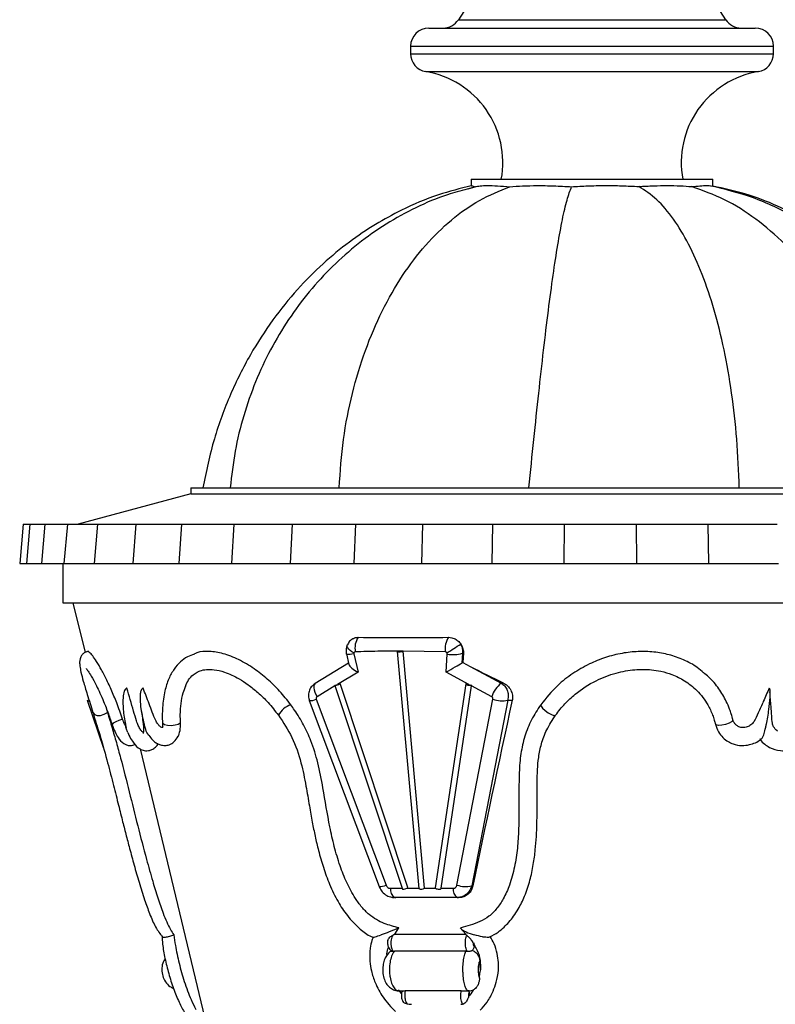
# Model space of a CAD drawing. Header units: millimetres. Extents: x 64 to 156, y 54 to 194.
# Tile 5 of 12: x 122 to 135, y 69 to 85. Entities that reach past the tile are written whole.
import ezdxf

# ---------------------------------------------------------------- set-up
doc = ezdxf.new("R2010")
doc.units = ezdxf.units.MM
doc.styles.add('SLDTEXTSTYLE0', font='TXT', dxfattribs={"width": 0.75})
doc.dimstyles.new('SLDDIMSTYLE0', dxfattribs={"dimtxt": 3.5, "dimasz": 3.556, "dimexe": 0, "dimexo": 0.0625, "dimgap": 0.875, "dimtad": 1, "dimdec": 0, "dimlfac": 10, "dimrnd": 1e-09, "dimzin": 12, "dimdsep": 46, "dimtxsty": 'SLDTEXTSTYLE0', "dimblk1": 'CLOSED', "dimblk2": 'CLOSED', "dimsah": 1, "dimcen": 0.09, "dimadec": 0, "dimazin": 3, "dimtfac": 1, "dimtdec": 0, "dimtofl": 0, "dimtmove": 0, "dimatfit": 3, "dimldrblk": 'CLOSED', "dimfxl": 0, "dimfrac": 2, "dimtolj": 1, "dimtzin": 12, "dimarcsym": 0})

# ---------------------------------------------------------------- blocks, each defined once
blk = doc.blocks.new('_Closed')
at = {"color": 0, "linetype": 'ByBlock', "lineweight": -2}
for p, q in [((-1, 0.166667), (0, 0)), ((-1, 0.166667), (-1, -0.166667)), ((0, 0), (-1, -0.166667)), ((0, 0), (-1, 0))]:
    blk.add_line(p, q, dxfattribs=at)
blk = doc.blocks.new('_D')
at = {"color": 7, "linetype": 'Continuous', "lineweight": 0}
for p, q in [((138.252, 146.756), (151.349, 146.756)), ((150.349, 146.756), (150.349, 53.617)), ((132.81, 53.617), (151.349, 53.617))]:
    blk.add_line(p, q, dxfattribs=at)
at = {"color": 7, "linetype": 'Continuous', "lineweight": 18, "xscale": 3.556, "yscale": 3.556}
for p, rotation in [((150.349, 146.756, 48.672), 90.0000000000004), ((150.349, 53.617, 48.672), 270.0000000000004)]:
    blk.add_blockref('_Closed', p, dxfattribs=dict(at, rotation=rotation))
at = {"color": 7, "linetype": 'Continuous', "lineweight": 18, "insert": (145.838, 97.873), "char_height": 3.5, "attachment_point": 1, "rotation": 90, "style": 'SLDTEXTSTYLE0'}
blk.add_mtext('931', dxfattribs=at)

msp = doc.modelspace()

# ---------------------------------------------------------------- linework, layer by layer
at = {"color": 7, "linetype": 'Continuous', "lineweight": 25}
for p, q in [((129.776, 85.73), (129.599, 85.455)), ((134.022, 85.455), (133.845, 85.73)), ((129.11, 85.317), (134.51, 85.317)), ((128.81, 85.017), (128.81, 84.892)), ((134.81, 84.892), (134.81, 85.017)), ((129.885, 82.693), (129.745, 82.653)), ((129.759, 82.657), (129.876, 82.695)), ((129.81, 82.817), (129.81, 82.711)), ((129.81, 82.817), (133.81, 82.817)), ((133.81, 82.699), (133.81, 82.817)), ((125.176, 77.717), (125.176, 77.617)), ((125.176, 77.717), (138.444, 77.717)), ((125.176, 77.617), (123.31, 77.117)), ((125.176, 77.617), (138.444, 77.617)), ((122.402, 77.117), (122.346, 76.467)), ((122.402, 77.117), (122.516, 77.117)), ((122.516, 77.117), (122.459, 76.467)), ((122.516, 77.117), (122.762, 77.117)), ((122.762, 77.117), (122.705, 76.467)), ((122.762, 77.117), (123.136, 77.117)), ((123.135, 77.117), (123.078, 76.467)), ((123.135, 77.117), (123.633, 77.117)), ((123.633, 77.117), (123.579, 76.467)), ((123.633, 77.117), (124.265, 77.117)), ((124.265, 77.117), (124.214, 76.467)), ((124.265, 77.117), (125.02, 77.117)), ((125.02, 77.117), (124.975, 76.467)), ((125.02, 77.117), (125.887, 77.117)), ((125.887, 77.117), (125.847, 76.467)), ((125.887, 77.117), (126.852, 77.117)), ((126.852, 77.117), (126.818, 76.467)), ((126.852, 77.117), (127.898, 77.117)), ((127.898, 77.117), (127.872, 76.467)), ((127.898, 77.117), (129.009, 77.117)), ((129.009, 77.117), (128.99, 76.467)), ((129.009, 77.117), (130.165, 77.117)), ((130.165, 77.117), (130.154, 76.467)), ((130.165, 77.117), (131.35, 77.117)), ((131.35, 77.117), (131.346, 76.467)), ((131.35, 77.117), (132.542, 77.117)), ((132.542, 77.117), (132.546, 76.467)), ((132.542, 77.117), (133.722, 77.117)), ((133.722, 77.117), (133.734, 76.467)), ((133.722, 77.117), (134.871, 77.117)), ((122.346, 76.467), (122.459, 76.467)), ((122.459, 76.467), (122.705, 76.467)), ((122.705, 76.467), (123.079, 76.467)), ((123.06, 76.467), (123.06, 75.817)), ((123.078, 76.467), (123.579, 76.467)), ((123.579, 76.467), (124.214, 76.467)), ((124.214, 76.467), (124.975, 76.467)), ((124.975, 76.467), (125.847, 76.467)), ((125.847, 76.467), (126.818, 76.467)), ((126.818, 76.467), (127.872, 76.467)), ((127.872, 76.467), (128.99, 76.467)), ((128.99, 76.467), (130.154, 76.467)), ((130.154, 76.467), (131.346, 76.467)), ((131.346, 76.467), (132.546, 76.467)), ((132.546, 76.467), (133.734, 76.467)), ((133.734, 76.467), (134.891, 76.467)), ((123.06, 75.817), (140.56, 75.817)), ((123.226, 75.817), (123.43, 74.998)), ((127.748, 74.971), (127.79, 74.797)), ((127.87, 74.971), (127.942, 74.673)), ((128.589, 75.014), (128.944, 71.094)), ((128.685, 75.019), (128.592, 75.019)), ((128.685, 75.018), (128.685, 75.019)), ((129.383, 75.007), (128.685, 75.018)), ((129.04, 71.099), (128.685, 75.018)), ((129.397, 74.673), (129.415, 74.971)), ((129.666, 74.984), (129.656, 74.821)), ((129.666, 74.984), (129.682, 74.983)), ((129.682, 74.983), (129.672, 74.828)), ((127.785, 74.817), (127.232, 74.484)), ((129.672, 74.828), (129.795, 74.766)), ((129.795, 74.766), (130.307, 74.489)), ((127.942, 74.673), (127.602, 74.469)), ((129.774, 74.469), (129.397, 74.673)), ((127.555, 74.453), (128.675, 71.083)), ((127.646, 74.481), (127.602, 74.469)), ((128.766, 71.111), (127.646, 74.481)), ((129.725, 74.477), (129.216, 71.106)), ((129.314, 71.099), (129.818, 74.445)), ((129.774, 74.469), (129.728, 74.481)), ((129.818, 74.445), (129.82, 74.457)), ((130.151, 74.265), (129.818, 74.445)), ((130.307, 74.489), (130.342, 74.493)), ((127.25, 74.223), (128.403, 71.152)), ((129.575, 71.152), (130.171, 74.223)), ((130.416, 74.209), (129.82, 71.139)), ((130.416, 74.209), (130.491, 74.206)), ((123.463, 74.206), (123.732, 73.417)), ((123.775, 74.08), (123.798, 74.003)), ((124.056, 74.09), (124.058, 74.072)), ((127.135, 74.2), (128.288, 71.129)), ((133.85, 73.811), (133.85, 73.812)), ((124.339, 73.402), (126.411, 64.744)), ((129.82, 71.139), (129.84, 71.138)), ((128.543, 70.947), (128.51, 70.953)), ((129.312, 71.087), (129.314, 71.099)), ((129.314, 71.099), (129.513, 71.099)), ((128.509, 70.949), (128.531, 70.946)), ((129.581, 70.947), (128.543, 70.947)), ((128.543, 70.947), (128.565, 70.944)), ((129.581, 70.947), (129.603, 70.944)), ((128.549, 70.342), (128.616, 70.445)), ((128.549, 70.342), (129.735, 70.342)), ((129.628, 70.446), (129.724, 70.338)), ((129.856, 70.196), (129.859, 70.147)), ((128.525, 70.058), (128.542, 70.059)), ((129.725, 70.059), (128.542, 70.059)), ((129.725, 70.059), (129.743, 70.058)), ((129.964, 69.753), (129.955, 69.898)), ((128.66, 69.361), (128.61, 69.421)), ((128.62, 69.403), (128.676, 69.403)), ((129.647, 69.404), (128.723, 69.404)), ((129.708, 69.403), (129.772, 69.403)), ((129.777, 69.374), (129.781, 69.326))]:
    msp.add_line(p, q, dxfattribs=at)
at = {"color": 8, "linetype": 'Continuous', "lineweight": 25}
for p, q in [((129.599, 85.455), (134.022, 85.455)), ((128.81, 85.017), (134.81, 85.017)), ((128.81, 84.892), (134.81, 84.892)), ((129.061, 84.596), (134.56, 84.596)), ((127.558, 74.443), (127.263, 74.265)), ((128.475, 71.099), (128.67, 71.099)), ((128.74, 71.099), (128.944, 71.099)), ((129.04, 71.099), (129.22, 71.099))]:
    msp.add_line(p, q, dxfattribs=at)
at = {"color": 8, "linetype": 'Continuous', "lineweight": 25, "flags": 128}
for points in [[(127.872, 74.989), (127.839, 75.009), (127.81, 75.031), (127.787, 75.053), (127.771, 75.074), (127.761, 75.094), (127.76, 75.111), (127.762, 75.12)], [(127.87, 74.971), (127.838, 74.966), (127.81, 74.963), (127.786, 74.962), (127.767, 74.963), (127.755, 74.966), (127.749, 74.97), (127.748, 74.971)], [(127.232, 74.484), (127.227, 74.48), (127.215, 74.464), (127.209, 74.441), (127.209, 74.412), (127.214, 74.378), (127.226, 74.341), (127.242, 74.303), (127.263, 74.265)], [(130.961, 74.131), (130.966, 74.109), (130.992, 74.076), (131.035, 74.037), (131.086, 74.001), (131.137, 73.972), (131.179, 73.957), (131.204, 73.957), (131.207, 73.96)], [(123.558, 74.001), (123.558, 74.001), (123.582, 73.972), (123.626, 73.957), (123.684, 73.957), (123.745, 73.974), (123.798, 74.003)], [(124.048, 73.892), (123.987, 73.873), (123.933, 73.85), (123.893, 73.826), (123.876, 73.807), (123.876, 73.801)], [(124.706, 73.841), (124.712, 73.826), (124.742, 73.807), (124.792, 73.794), (124.853, 73.791), (124.915, 73.798), (124.966, 73.814), (124.998, 73.836)], [(134.141, 73.876), (134.14, 73.873), (134.118, 73.85), (134.075, 73.826), (134.018, 73.807), (133.956, 73.794), (133.902, 73.791), (133.864, 73.798), (133.85, 73.811)]]:
    msp.add_lwpolyline(points, dxfattribs=at)
at = {"color": 7, "linetype": 'Continuous', "lineweight": 25, "flags": 128}
for points in [[(128.592, 75.019), (128.589, 75.014), (128.593, 75.01), (128.604, 75.008), (128.62, 75.007), (128.639, 75.008), (128.658, 75.01), (128.674, 75.014), (128.685, 75.019)], [(127.559, 74.457), (127.555, 74.454), (127.558, 74.452), (127.569, 74.454), (127.584, 74.457), (127.602, 74.463), (127.621, 74.469), (127.636, 74.476), (127.646, 74.481)], [(129.728, 74.481), (129.724, 74.476), (129.729, 74.469), (129.74, 74.463), (129.756, 74.457), (129.775, 74.454), (129.794, 74.452), (129.81, 74.454), (129.82, 74.457)], [(129.216, 71.106), (129.216, 71.105), (129.22, 71.099), (129.231, 71.092), (129.248, 71.087), (129.267, 71.083), (129.286, 71.082), (129.302, 71.083), (129.312, 71.087)]]:
    msp.add_lwpolyline(points, dxfattribs=at)
at = {"color": 7, "linetype": 'Continuous', "lineweight": 25}
for centre, radius, start, end in [((129.347, 85.617), 0.3, 270, 327.2236), ((134.274, 85.617), 0.3, 212.7764, 270), ((129.11, 85.017), 0.3, 90, 180), ((134.51, 85.017), 0.3, 0, 90), ((129.11, 84.892), 0.3, 180, 260.5386), ((134.51, 84.892), 0.3, 279.4614, 0), ((128.81, 83.092), 1.525, 349.6111, 80.5386), ((134.81, 83.092), 1.525, 99.4614, 190.3889), ((128.199, 75.071), 0.31, 145.5208, 191.9377), ((129.703, 75.059), 0.324, 144.6002, 189.2591), ((118.149, 92.732), 21.015, 302.4013, 303.1434), ((129.515, 75.459), 0.499, 258.412, 287.5783), ((130.628, 74.098), 0.506, 129.4789, 160.7343), ((130.316, 74.627), 0.43, 250.2958, 283.4365), ((129.72, 71.557), 0.43, 250.2958, 283.4365), ((128.639, 71.081), 0.165, 173.8353, 234.4463), ((128.664, 71.284), 0.201, 273.1194, 300.5672), ((128.988, 71.19), 0.105, 245.4803, 299.8962), ((129.677, 71.081), 0.165, 173.8353, 234.4463)]:
    msp.add_arc(centre, radius, start, end, dxfattribs=at)
at = {"color": 8, "linetype": 'Continuous', "lineweight": 25}
for centre, radius, start, end in [((127.145, 74.453), 0.253, 267.8124, 294.6109), ((123.485, 74.227), 0.0309, 224.1413, 283.4522), ((126.931, 73.803), 0.344, 107.1664, 153.0119), ((128.298, 71.382), 0.253, 267.8124, 294.6109)]:
    msp.add_arc(centre, radius, start, end, dxfattribs=at)
at = {"color": 7, "linetype": 'Continuous', "lineweight": 25}
for centre, major_axis, ratio, start_param, end_param in [((131.852, 75.693), (8.553, 0.167), 0.048648, 4.236829, 4.425419), ((127.894, 74.975), (-0.0125, 0.0244), 0.887076, 0.608145, 1.302931), ((129.39, 74.975), (-0.0125, 0.0244), 0.887076, 4.123998, 4.818785), ((128.014, 74.721), (0.223, -0.094), 0.301927, 3.359711, 4.512279), ((129.469, 74.721), (0.207, 0.115), 0.029163, 4.340659, 5.819694), ((129.652, 74.622), (0.034, 0.207), 0.401387, 0.171201, 0.343709), ((130.77, 76.496), (8.691, -4.379), 0.203897, 4.702913, 4.765827), ((127.674, 74.517), (0.712, 0.196), 0.036336, 4.538785, 4.600879), ((129.846, 74.517), (0.746, -0.188), 0.082962, 4.63646, 4.698554), ((127.281, 74.233), (-0.017, 0.033), 0.887076, 0.058106, 1.440271), ((130.138, 74.233), (-0.017, 0.033), 0.887076, 3.986658, 5.368823), ((143.56, 107.837), (15.131, 51.864), 0.077543, 2.298732, 2.379256), ((128.468, 71.174), (-0.0353, 0.0687), 0.887076, 1.440271, 2.713465), ((129.506, 71.174), (-0.0353, 0.0687), 0.887076, 2.713465, 3.986658), ((131.775, 70.564), (7.272, -0.142), 0.048648, 1.875104, 2.029018)]:
    msp.add_ellipse(centre, major_axis=major_axis, ratio=ratio, start_param=start_param, end_param=end_param, dxfattribs=at)
for points, knots in [([(129.811, 82.711), (129.629, 82.665), (129.233, 82.563), (128.706, 82.339), (128.217, 82.071), (127.782, 81.778), (127.347, 81.419), (126.922, 80.991), (126.516, 80.488), (126.141, 79.909), (125.813, 79.251), (125.54, 78.515), (125.431, 77.989), (125.375, 77.717)], [0, 0, 0, 0, 0.079684, 0.173469, 0.242235, 0.316147, 0.395407, 0.480257, 0.570979, 0.667898, 0.771389, 0.881902, 1, 1, 1, 1]), ([(127.628, 77.717), (127.647, 77.986), (127.684, 78.517), (127.836, 79.279), (128.051, 79.992), (128.33, 80.646), (128.664, 81.23), (129.048, 81.736), (129.476, 82.155), (129.943, 82.49), (130.281, 82.626), (130.451, 82.694)], [0, 0, 0, 0, 0.118837, 0.235519, 0.350213, 0.463028, 0.574083, 0.681645, 0.788055, 0.893887, 1, 1, 1, 1]), ([(129.815, 82.711), (129.815, 82.711), (129.815, 82.71), (129.854, 82.701), (129.876, 82.695)], [0, 0, 0, 0, 0.413809, 1, 1, 1, 1]), ([(129.876, 82.695), (129.903, 82.7), (129.955, 82.71), (130.081, 82.714), (130.242, 82.711), (130.381, 82.7), (130.451, 82.694)], [0, 0, 0, 0, 0.236935, 0.478536, 0.736267, 1, 1, 1, 1]), ([(130.451, 82.694), (130.52, 82.699), (130.659, 82.709), (130.905, 82.714), (131.176, 82.711), (131.372, 82.7), (131.472, 82.694)], [0, 0, 0, 0, 0.2364837, 0.4777511, 0.735757, 1, 1, 1, 1]), ([(130.766, 77.717), (130.793, 77.986), (130.847, 78.519), (130.928, 79.282), (131.008, 79.996), (131.087, 80.652), (131.166, 81.237), (131.243, 81.743), (131.32, 82.161), (131.396, 82.494), (131.447, 82.628), (131.472, 82.694)], [0, 0, 0, 0, 0.119537, 0.237104, 0.352659, 0.466136, 0.577513, 0.684955, 0.790754, 0.895467, 1, 1, 1, 1]), ([(131.472, 82.694), (131.561, 82.7), (131.74, 82.71), (132.02, 82.714), (132.306, 82.712), (132.491, 82.702), (132.585, 82.697)], [0, 0, 0, 0, 0.236868, 0.478454, 0.736242, 1, 1, 1, 1]), ([(132.585, 82.697), (132.666, 82.702), (132.831, 82.711), (133.06, 82.714), (133.276, 82.712), (133.395, 82.701), (133.455, 82.696)], [0, 0, 0, 0, 0.236959, 0.4785533, 0.7362668, 1, 1, 1, 1]), ([(134.244, 77.717), (134.234, 77.987), (134.213, 78.52), (134.125, 79.288), (133.999, 80.007), (133.835, 80.666), (133.638, 81.252), (133.411, 81.758), (133.158, 82.174), (132.882, 82.503), (132.685, 82.632), (132.585, 82.697)], [0, 0, 0, 0, 0.114864, 0.227493, 0.338721, 0.449186, 0.559404, 0.66787, 0.777034, 0.887487, 1, 1, 1, 1]), ([(133.455, 82.696), (133.504, 82.7), (133.603, 82.71), (133.709, 82.714), (133.77, 82.713), (133.781, 82.708), (133.782, 82.708)], [0, 0, 0, 0, 0.3078379, 0.6218793, 0.9575605, 1, 1, 1, 1]), ([(136.958, 77.717), (136.901, 77.987), (136.787, 78.523), (136.534, 79.288), (136.227, 80.005), (135.866, 80.663), (135.459, 81.249), (135.01, 81.755), (134.525, 82.171), (134.007, 82.501), (133.639, 82.631), (133.455, 82.696)], [0, 0, 0, 0, 0.119661, 0.237353, 0.353014, 0.466555, 0.577938, 0.685324, 0.791013, 0.895588, 1, 1, 1, 1]), ([(138.144, 77.717), (138.097, 77.946), (138.005, 78.396), (137.788, 79.039), (137.524, 79.641), (137.213, 80.195), (136.864, 80.7), (136.42, 81.224), (135.866, 81.738), (135.188, 82.195), (134.493, 82.53), (134.011, 82.649), (133.781, 82.706)], [0, 0, 0, 0, 0.10005, 0.196814, 0.29036, 0.380749, 0.468054, 0.552374, 0.673499, 0.788855, 0.899332, 1, 1, 1, 1]), ([(138.199, 77.717), (138.168, 77.924), (138.103, 78.363), (137.93, 78.957), (137.713, 79.505), (137.468, 79.993), (137.16, 80.485), (136.785, 80.968), (136.336, 81.431), (135.857, 81.821), (135.365, 82.138), (134.872, 82.386), (134.351, 82.586), (133.988, 82.665), (133.81, 82.704)], [0, 0, 0, 0, 0.088499, 0.187468, 0.259245, 0.335637, 0.416664, 0.502364, 0.592813, 0.688154, 0.763054, 0.841062, 0.922488, 1, 1, 1, 1]), ([(129.745, 82.653), (129.636, 82.625), (129.346, 82.549), (128.896, 82.356), (128.401, 82.085), (127.939, 81.758), (127.514, 81.384), (127.128, 80.964), (126.784, 80.503), (126.486, 80.004), (126.237, 79.472), (126.041, 78.91), (125.896, 78.323), (125.85, 77.92), (125.826, 77.717)], [0, 0, 0, 0, 0.0516767, 0.1384977, 0.2244996, 0.3099203, 0.3949532, 0.4798087, 0.5647314, 0.6499765, 0.7358149, 0.8225371, 0.910472, 1, 1, 1, 1]), ([(127.853, 75.219), (127.844, 75.214), (127.815, 75.198), (127.783, 75.163), (127.77, 75.13), (127.765, 75.118)], [0, 0, 0, 0, 0.220841, 0.732907, 1, 1, 1, 1]), ([(127.853, 75.219), (127.857, 75.223), (127.879, 75.241), (127.913, 75.246), (127.94, 75.246), (127.943, 75.247)], [0, 0, 0, 0, 0.169424, 0.887604, 1, 1, 1, 1]), ([(129.439, 75.247), (129.457, 75.245), (129.499, 75.242), (129.563, 75.214), (129.611, 75.174), (129.633, 75.145), (129.639, 75.136)], [0, 0, 0, 0, 0.232582, 0.543521, 0.865955, 1, 1, 1, 1]), ([(127.762, 75.12), (127.757, 75.107), (127.743, 75.07), (127.739, 75.018), (127.746, 74.982), (127.748, 74.971)], [0, 0, 0, 0, 0.2623771, 0.7868774, 1, 1, 1, 1]), ([(129.639, 75.136), (129.647, 75.122), (129.669, 75.085), (129.683, 75.031), (129.682, 74.994), (129.682, 74.983)], [0, 0, 0, 0, 0.296335, 0.797793, 1, 1, 1, 1]), ([(129.639, 75.136), (129.649, 75.113), (129.671, 75.064), (129.668, 75.011), (129.666, 74.984)], [0, 0, 0, 0, 0.484918, 1, 1, 1, 1]), ([(123.483, 75.016), (123.463, 75.011), (123.423, 75.001), (123.369, 74.954), (123.34, 74.888), (123.336, 74.831), (123.34, 74.765), (123.359, 74.665), (123.398, 74.514), (123.464, 74.298), (123.525, 74.105), (123.557, 74.002)], [0, 0, 0, 0, 0.049511, 0.09536, 0.174104, 0.243104, 0.335994, 0.458141, 0.609438, 0.790754, 1, 1, 1, 1]), ([(124.048, 73.892), (124.016, 73.983), (123.955, 74.157), (123.858, 74.389), (123.765, 74.587), (123.676, 74.752), (123.599, 74.878), (123.536, 74.963), (123.49, 75.01), (123.473, 75.01), (123.465, 75.01)], [0, 0, 0, 0, 0.140284, 0.26624, 0.395913, 0.520349, 0.648702, 0.768342, 0.891371, 1, 1, 1, 1]), ([(125.235, 74.966), (125.195, 74.955), (125.109, 74.93), (124.999, 74.841), (124.893, 74.723), (124.805, 74.562), (124.737, 74.35), (124.708, 74.14), (124.703, 73.977), (124.704, 73.902), (124.705, 73.868), (124.706, 73.853), (124.706, 73.845), (124.706, 73.842), (124.706, 73.841)], [0, 0, 0, 0, 0.10404, 0.225519, 0.359112, 0.50422, 0.659298, 0.845387, 0.930802, 0.969304, 0.986444, 0.994025, 0.997369, 1, 1, 1, 1]), ([(126.829, 74.131), (126.769, 74.208), (126.647, 74.363), (126.442, 74.56), (126.213, 74.74), (125.966, 74.886), (125.713, 74.985), (125.481, 75.019), (125.321, 75.013), (125.248, 74.979), (125.235, 74.972)], [0, 0, 0, 0, 0.127606, 0.256531, 0.38545, 0.536655, 0.687747, 0.828131, 0.968402, 1, 1, 1, 1]), ([(127.896, 75.007), (127.893, 75.007), (127.888, 75.006), (127.88, 75.001), (127.875, 74.994), (127.872, 74.99), (127.872, 74.989)], [0, 0, 0, 0, 0.194937, 0.497514, 0.887555, 1, 1, 1, 1]), ([(128.592, 75.018), (128.483, 75.018), (128.251, 75.016), (128.019, 75.01), (127.896, 75.007)], [0, 0, 0, 0, 0.467478, 1, 1, 1, 1]), ([(129.41, 74.989), (129.408, 74.992), (129.402, 74.999), (129.393, 75.005), (129.386, 75.007), (129.383, 75.007), (129.383, 75.007)], [0, 0, 0, 0, 0.37011, 0.741891, 0.970158, 1, 1, 1, 1]), ([(133.654, 74.662), (133.62, 74.691), (133.522, 74.777), (133.329, 74.878), (133.087, 74.964), (132.832, 75.01), (132.57, 75.017), (132.3, 74.987), (132.029, 74.918), (131.753, 74.807), (131.486, 74.652), (131.204, 74.434), (131.05, 74.242), (130.961, 74.131)], [0, 0, 0, 0, 0.0453687, 0.1324451, 0.2160299, 0.2996347, 0.3843852, 0.469167, 0.5608348, 0.6525395, 0.7558635, 0.8592094, 1, 1, 1, 1]), ([(123.447, 74.729), (123.447, 74.728), (123.447, 74.727), (123.481, 74.684), (123.533, 74.602), (123.62, 74.442), (123.72, 74.224), (123.799, 74.023), (123.841, 73.903), (123.862, 73.841), (123.872, 73.813), (123.876, 73.801)], [0, 0, 0, 0, 0.066391, 0.162554, 0.303896, 0.489532, 0.721186, 0.871496, 0.942287, 0.974363, 1, 1, 1, 1]), ([(125.087, 74.436), (125.103, 74.474), (125.137, 74.551), (125.205, 74.623), (125.271, 74.669), (125.342, 74.7), (125.433, 74.72), (125.568, 74.716), (125.749, 74.673), (125.942, 74.584), (126.128, 74.463), (126.29, 74.333), (126.462, 74.167), (126.569, 74.03), (126.624, 73.959)], [0, 0, 0, 0, 0.073474, 0.152254, 0.212397, 0.255081, 0.332306, 0.414321, 0.509568, 0.638716, 0.716167, 0.802541, 0.896744, 1, 1, 1, 1]), ([(131.207, 73.96), (131.256, 74.025), (131.353, 74.149), (131.571, 74.349), (131.852, 74.532), (132.192, 74.663), (132.505, 74.72), (132.756, 74.719), (132.962, 74.686), (133.147, 74.631), (133.352, 74.53), (133.56, 74.365), (133.711, 74.166), (133.793, 73.993), (133.827, 73.895), (133.84, 73.849), (133.845, 73.828), (133.848, 73.818), (133.849, 73.814), (133.85, 73.812)], [0, 0, 0, 0, 0.073931, 0.14277, 0.265684, 0.369301, 0.460993, 0.543201, 0.589323, 0.647091, 0.717169, 0.798811, 0.892672, 0.951156, 0.978163, 0.990319, 0.995725, 0.998116, 1, 1, 1, 1]), ([(134.141, 73.876), (134.14, 73.878), (134.139, 73.882), (134.138, 73.888), (134.136, 73.897), (134.131, 73.913), (134.124, 73.941), (134.109, 73.991), (134.079, 74.076), (134.018, 74.219), (133.909, 74.402), (133.781, 74.562), (133.684, 74.639), (133.655, 74.663)], [0, 0, 0, 0, 0.006381, 0.011388, 0.020312, 0.036201, 0.064419, 0.114337, 0.202058, 0.354691, 0.611739, 0.882983, 1, 1, 1, 1]), ([(124.117, 74.406), (124.115, 74.405), (124.109, 74.403), (124.099, 74.396), (124.085, 74.38), (124.065, 74.333), (124.049, 74.22), (124.055, 74.037), (124.077, 73.888), (124.093, 73.808), (124.093, 73.808)], [0, 0, 0, 0, 0.00854, 0.031656, 0.062047, 0.111035, 0.274503, 0.600348, 0.998241, 1, 1, 1, 1]), ([(124.391, 73.677), (124.385, 73.68), (124.369, 73.686), (124.339, 73.724), (124.305, 73.786), (124.268, 73.891), (124.209, 74.099), (124.155, 74.28), (124.117, 74.406)], [0, 0, 0, 0, 0.042307, 0.136814, 0.232535, 0.331164, 0.533705, 1, 1, 1, 1]), ([(124.386, 74.406), (124.383, 74.405), (124.375, 74.402), (124.364, 74.391), (124.348, 74.363), (124.339, 74.314), (124.334, 74.224), (124.348, 74.053), (124.378, 73.905), (124.404, 73.808), (124.404, 73.808)], [0, 0, 0, 0, 0.016662, 0.041441, 0.079268, 0.178093, 0.276342, 0.516893, 0.998244, 1, 1, 1, 1]), ([(124.711, 73.757), (124.707, 73.756), (124.692, 73.754), (124.662, 73.774), (124.626, 73.813), (124.561, 73.936), (124.49, 74.145), (124.42, 74.321), (124.386, 74.406)], [0, 0, 0, 0, 0.033507, 0.116753, 0.202699, 0.291915, 0.657577, 1, 1, 1, 1]), ([(125.086, 74.437), (125.071, 74.4), (125.036, 74.315), (125.007, 74.156), (124.994, 73.991), (124.997, 73.88), (124.998, 73.836)], [0, 0, 0, 0, 0.22301, 0.513858, 0.804793, 1, 1, 1, 1]), ([(127.232, 74.484), (127.208, 74.466), (127.163, 74.432), (127.126, 74.355), (127.114, 74.275), (127.128, 74.224), (127.135, 74.2)], [0, 0, 0, 0, 0.270018, 0.52045, 0.768518, 1, 1, 1, 1]), ([(130.307, 74.489), (130.327, 74.474), (130.369, 74.444), (130.41, 74.375), (130.431, 74.294), (130.421, 74.238), (130.416, 74.209)], [0, 0, 0, 0, 0.243152, 0.486299, 0.72959, 1, 1, 1, 1]), ([(130.342, 74.493), (130.361, 74.482), (130.404, 74.457), (130.459, 74.395), (130.494, 74.313), (130.498, 74.247), (130.492, 74.213), (130.491, 74.206)], [0, 0, 0, 0, 0.179502, 0.4315, 0.688922, 0.941495, 1, 1, 1, 1]), ([(134.739, 74.406), (134.707, 74.333), (134.647, 74.196), (134.561, 74.014), (134.51, 73.872), (134.439, 73.796), (134.374, 73.761), (134.305, 73.751), (134.24, 73.762), (134.208, 73.787), (134.193, 73.798)], [0, 0, 0, 0, 0.249263, 0.469565, 0.635647, 0.712385, 0.789213, 0.864928, 0.937849, 1, 1, 1, 1]), ([(134.739, 74.406), (134.739, 74.405), (134.741, 74.403), (134.745, 74.396), (134.749, 74.38), (134.752, 74.333), (134.748, 74.22), (134.728, 74.037), (134.705, 73.888), (134.69, 73.808), (134.69, 73.808)], [0, 0, 0, 0, 0.00854, 0.031656, 0.062047, 0.111034, 0.274503, 0.600348, 0.998241, 1, 1, 1, 1]), ([(134.883, 73.694), (134.877, 73.698), (134.862, 73.707), (134.836, 73.732), (134.809, 73.771), (134.785, 73.843), (134.783, 73.96), (134.767, 74.132), (134.757, 74.266), (134.751, 74.347)], [0, 0, 0, 0, 0.044731, 0.105001, 0.179916, 0.272118, 0.43984, 0.662976, 1, 1, 1, 1]), ([(124.35, 74.071), (124.356, 74.028), (124.368, 73.944), (124.387, 73.832), (124.396, 73.744), (124.393, 73.697), (124.389, 73.67), (124.387, 73.659), (124.386, 73.654), (124.388, 73.655), (124.388, 73.655)], [0, 0, 0, 0, 0.256078, 0.502891, 0.664858, 0.800537, 0.850798, 0.91003, 0.985621, 1, 1, 1, 1]), ([(128.616, 70.445), (128.534, 70.466), (128.362, 70.51), (128.151, 70.63), (128, 70.786), (127.871, 70.962), (127.748, 71.191), (127.635, 71.481), (127.545, 71.79), (127.449, 72.22), (127.376, 72.682), (127.286, 73.159), (127.18, 73.51), (127.045, 73.801), (126.926, 73.997), (126.85, 74.103), (126.829, 74.131)], [0, 0, 0, 0, 0.062453, 0.13239, 0.173276, 0.21424, 0.282665, 0.351271, 0.427809, 0.504412, 0.656864, 0.755567, 0.842285, 0.908805, 0.975365, 1, 1, 1, 1]), ([(130.961, 74.131), (130.908, 74.05), (130.8, 73.887), (130.692, 73.614), (130.626, 73.32), (130.603, 73.013), (130.6, 72.595), (130.606, 72.176), (130.579, 71.76), (130.533, 71.451), (130.457, 71.168), (130.357, 70.939), (130.241, 70.765), (130.113, 70.633), (129.959, 70.542), (129.799, 70.489), (129.694, 70.459), (129.644, 70.445)], [0, 0, 0, 0, 0.068869, 0.138677, 0.208542, 0.282802, 0.35717, 0.505069, 0.579286, 0.653443, 0.727542, 0.787731, 0.832946, 0.878042, 0.919913, 0.962018, 1, 1, 1, 1]), ([(123.558, 74.001), (123.594, 73.884), (123.669, 73.644), (123.784, 73.24), (123.883, 72.858), (123.966, 72.526), (124.037, 72.243), (124.101, 71.993), (124.166, 71.744), (124.238, 71.478), (124.32, 71.191), (124.405, 70.92), (124.496, 70.668), (124.593, 70.442), (124.665, 70.347), (124.702, 70.298)], [0, 0, 0, 0, 0.101986, 0.209031, 0.303429, 0.385315, 0.454252, 0.512296, 0.570535, 0.639341, 0.711149, 0.787832, 0.852618, 0.924787, 1, 1, 1, 1]), ([(123.798, 74.003), (123.823, 73.921), (123.87, 73.766), (123.944, 73.509), (124.041, 73.155), (124.157, 72.692), (124.297, 72.133), (124.425, 71.637), (124.537, 71.239), (124.628, 70.939), (124.706, 70.713), (124.776, 70.54), (124.836, 70.417), (124.876, 70.359), (124.895, 70.331)], [0, 0, 0, 0, 0.072734, 0.137927, 0.203213, 0.342918, 0.482192, 0.62165, 0.714154, 0.787364, 0.860397, 0.908212, 0.955973, 1, 1, 1, 1]), ([(124.098, 73.786), (124.094, 73.791), (124.082, 73.806), (124.064, 73.845), (124.052, 73.878), (124.048, 73.892)], [0, 0, 0, 0, 0.220261, 0.688676, 1, 1, 1, 1]), ([(126.624, 73.959), (126.704, 73.84), (126.865, 73.598), (127.002, 73.188), (127.078, 72.807), (127.132, 72.48), (127.181, 72.203), (127.23, 71.957), (127.288, 71.708), (127.365, 71.442), (127.468, 71.157), (127.598, 70.887), (127.764, 70.632), (127.951, 70.438), (128.102, 70.323), (128.179, 70.293), (128.19, 70.289)], [0, 0, 0, 0, 0.104323, 0.2123035, 0.3078487, 0.3898364, 0.4565608, 0.514437, 0.5736609, 0.6433107, 0.7157438, 0.7931023, 0.8600812, 0.9354876, 0.9914593, 1, 1, 1, 1]), ([(130.121, 70.294), (130.167, 70.319), (130.25, 70.366), (130.353, 70.452), (130.439, 70.541), (130.518, 70.64), (130.609, 70.781), (130.705, 70.979), (130.786, 71.227), (130.841, 71.485), (130.883, 71.799), (130.902, 72.151), (130.901, 72.462), (130.9, 72.684), (130.9, 72.857), (130.906, 73.056), (130.925, 73.272), (130.97, 73.493), (131.058, 73.731), (131.155, 73.88), (131.207, 73.96)], [0, 0, 0, 0, 0.03967, 0.072388, 0.102111, 0.132974, 0.168326, 0.228785, 0.29792, 0.364702, 0.426176, 0.53535, 0.628405, 0.658861, 0.702034, 0.758436, 0.808723, 0.865599, 0.928484, 1, 1, 1, 1]), ([(123.876, 73.801), (123.891, 73.76), (123.919, 73.683), (123.981, 73.571), (124.039, 73.503), (124.113, 73.465), (124.179, 73.455), (124.229, 73.462), (124.254, 73.478), (124.254, 73.478)], [0, 0, 0, 0, 0.191577, 0.363232, 0.636687, 0.737558, 0.846998, 0.999759, 1, 1, 1, 1]), ([(124.084, 73.875), (124.088, 73.849), (124.096, 73.8), (124.101, 73.761), (124.107, 73.754), (124.109, 73.752)], [0, 0, 0, 0, 0.422237, 0.787952, 1, 1, 1, 1]), ([(124.136, 73.672), (124.127, 73.69), (124.109, 73.728), (124.1, 73.775), (124.094, 73.802), (124.093, 73.807), (124.093, 73.808)], [0, 0, 0, 0, 0.439101, 0.881878, 0.992514, 1, 1, 1, 1]), ([(124.482, 73.626), (124.48, 73.628), (124.456, 73.653), (124.433, 73.712), (124.414, 73.772), (124.406, 73.801), (124.404, 73.807), (124.404, 73.808)], [0, 0, 0, 0, 0.033654, 0.542495, 0.904148, 0.994495, 1, 1, 1, 1]), ([(124.706, 73.841), (124.707, 73.824), (124.708, 73.792), (124.711, 73.767), (124.715, 73.765), (124.717, 73.765)], [0, 0, 0, 0, 0.395608, 0.761729, 1, 1, 1, 1]), ([(124.998, 73.836), (124.998, 73.789), (124.998, 73.698), (124.972, 73.634), (124.96, 73.603)], [0, 0, 0, 0, 0.507381, 1, 1, 1, 1]), ([(133.85, 73.811), (133.864, 73.768), (133.892, 73.685), (133.969, 73.589), (134.054, 73.523), (134.159, 73.474), (134.281, 73.452), (134.437, 73.472), (134.55, 73.515), (134.603, 73.565), (134.606, 73.569)], [0, 0, 0, 0, 0.142633, 0.271748, 0.386601, 0.486277, 0.640734, 0.775227, 0.983924, 1, 1, 1, 1]), ([(134.199, 73.792), (134.186, 73.803), (134.161, 73.826), (134.148, 73.86), (134.141, 73.877)], [0, 0, 0, 0, 0.490779, 1, 1, 1, 1]), ([(134.607, 73.568), (134.608, 73.569), (134.616, 73.572), (134.631, 73.594), (134.654, 73.644), (134.673, 73.715), (134.684, 73.775), (134.689, 73.802), (134.69, 73.807), (134.69, 73.808)], [0, 0, 0, 0, 0.04168, 0.197538, 0.381067, 0.731334, 0.94342, 0.996414, 1, 1, 1, 1]), ([(124.136, 73.671), (124.141, 73.656), (124.161, 73.601), (124.215, 73.513), (124.28, 73.436), (124.357, 73.389), (124.415, 73.371), (124.478, 73.372), (124.536, 73.389), (124.595, 73.427), (124.626, 73.47), (124.642, 73.493)], [0, 0, 0, 0, 0.056216, 0.208019, 0.420023, 0.501727, 0.623896, 0.70225, 0.791735, 0.892114, 1, 1, 1, 1]), ([(124.483, 73.627), (124.501, 73.601), (124.534, 73.555), (124.588, 73.51), (124.644, 73.478), (124.701, 73.461), (124.76, 73.457), (124.826, 73.47), (124.906, 73.515), (124.945, 73.579), (124.967, 73.614)], [0, 0, 0, 0, 0.150894, 0.263426, 0.368156, 0.474344, 0.552162, 0.667068, 0.818161, 1, 1, 1, 1]), ([(134.585, 73.573), (134.587, 73.568), (134.606, 73.531), (134.663, 73.482), (134.768, 73.407), (134.906, 73.367), (135.057, 73.375), (135.181, 73.414), (135.283, 73.48), (135.349, 73.534), (135.373, 73.57), (135.377, 73.576)], [0, 0, 0, 0, 0.0184127, 0.1385719, 0.242362, 0.4496998, 0.5919502, 0.7352606, 0.8639568, 0.9796776, 1, 1, 1, 1]), ([(128.288, 71.129), (128.299, 71.105), (128.325, 71.051), (128.392, 70.991), (128.458, 70.957), (128.499, 70.952), (128.51, 70.951)], [0, 0, 0, 0, 0.270453, 0.591879, 0.885935, 1, 1, 1, 1]), ([(129.82, 71.139), (129.808, 71.107), (129.785, 71.047), (129.717, 70.984), (129.647, 70.951), (129.6, 70.948), (129.581, 70.947)], [0, 0, 0, 0, 0.2935, 0.560889, 0.827664, 1, 1, 1, 1]), ([(129.84, 71.138), (129.833, 71.116), (129.819, 71.065), (129.767, 71), (129.693, 70.955), (129.634, 70.944), (129.604, 70.944), (129.603, 70.944)], [0, 0, 0, 0, 0.206917, 0.472505, 0.73247, 0.988863, 1, 1, 1, 1]), ([(128.565, 70.944), (128.561, 70.944), (128.55, 70.943), (128.539, 70.947), (128.532, 70.949)], [0, 0, 0, 0, 0.2953137, 1, 1, 1, 1]), ([(124.699, 70.311), (124.701, 70.267), (124.707, 70.156), (124.746, 69.938), (124.808, 69.686), (124.888, 69.437), (124.978, 69.213), (125.044, 69.093), (125.076, 69.035)], [0, 0, 0, 0, 0.113963, 0.28459, 0.458887, 0.639279, 0.825277, 1, 1, 1, 1]), ([(124.895, 70.331), (124.892, 70.329), (124.88, 70.323), (124.855, 70.312), (124.82, 70.3), (124.784, 70.291), (124.747, 70.285), (124.719, 70.287), (124.701, 70.292), (124.702, 70.298), (124.702, 70.299)], [0, 0, 0, 0, 0.0410159, 0.1722494, 0.2952988, 0.4270447, 0.5583533, 0.7585914, 0.9570602, 1, 1, 1, 1]), ([(124.895, 70.331), (124.903, 70.273), (124.921, 70.126), (124.979, 69.856), (125.068, 69.545), (125.163, 69.287), (125.23, 69.151), (125.256, 69.098)], [0, 0, 0, 0, 0.143239, 0.363374, 0.589658, 0.84065, 1, 1, 1, 1]), ([(128.189, 70.287), (128.191, 70.287), (128.195, 70.287), (128.236, 70.299), (128.285, 70.316), (128.322, 70.329), (128.323, 70.329)], [0, 0, 0, 0, 0.177402, 0.416005, 0.996594, 1, 1, 1, 1]), ([(128.616, 70.445), (128.615, 70.445), (128.61, 70.442), (128.596, 70.435), (128.561, 70.42), (128.512, 70.4), (128.427, 70.367), (128.364, 70.344), (128.323, 70.329), (128.323, 70.329)], [0, 0, 0, 0, 0.008913, 0.105359, 0.20103, 0.379026, 0.555674, 0.997631, 1, 1, 1, 1]), ([(128.434, 70.236), (128.435, 70.241), (128.438, 70.255), (128.453, 70.278), (128.477, 70.3), (128.501, 70.315), (128.513, 70.322), (128.516, 70.324)], [0, 0, 0, 0, 0.145778, 0.397264, 0.659724, 0.909616, 1, 1, 1, 1]), ([(128.516, 70.324), (128.516, 70.323), (128.509, 70.314), (128.497, 70.29), (128.486, 70.245), (128.482, 70.194), (128.486, 70.15), (128.495, 70.11), (128.508, 70.079), (128.52, 70.064), (128.525, 70.058), (128.525, 70.058)], [0, 0, 0, 0, 0.0099, 0.164152, 0.318399, 0.47265, 0.6269, 0.723466, 0.877744, 0.996607, 1, 1, 1, 1]), ([(128.516, 70.324), (128.522, 70.327), (128.534, 70.333), (128.544, 70.339), (128.548, 70.341), (128.549, 70.342)], [0, 0, 0, 0, 0.4378952, 0.9033564, 1, 1, 1, 1]), ([(129.644, 70.445), (129.644, 70.445), (129.64, 70.442), (129.639, 70.435), (129.65, 70.42), (129.68, 70.4), (129.749, 70.367), (129.815, 70.344), (129.862, 70.329), (129.863, 70.329)], [0, 0, 0, 0, 0.008913, 0.105359, 0.20103, 0.379027, 0.555676, 0.997631, 1, 1, 1, 1]), ([(129.743, 70.058), (129.743, 70.058), (129.741, 70.061), (129.735, 70.072), (129.726, 70.099), (129.72, 70.138), (129.717, 70.181), (129.717, 70.226), (129.723, 70.274), (129.73, 70.306), (129.736, 70.32), (129.738, 70.324)], [0, 0, 0, 0, 0.003387, 0.064306, 0.218516, 0.372731, 0.469227, 0.623436, 0.777657, 0.931887, 1, 1, 1, 1]), ([(129.738, 70.324), (129.742, 70.319), (129.75, 70.31), (129.77, 70.291), (129.793, 70.268), (129.814, 70.242), (129.83, 70.219), (129.838, 70.205), (129.841, 70.201), (129.842, 70.199)], [0, 0, 0, 0, 0.156334, 0.312131, 0.478437, 0.654026, 0.838235, 0.943703, 1, 1, 1, 1]), ([(130.121, 70.293), (130.121, 70.293), (130.117, 70.289), (130.095, 70.286), (130.053, 70.287), (129.972, 70.299), (129.907, 70.316), (129.863, 70.329), (129.863, 70.329)], [0, 0, 0, 0, 0.022727, 0.149092, 0.341792, 0.532789, 0.997274, 1, 1, 1, 1]), ([(129.962, 69.086), (130.001, 69.129), (130.086, 69.222), (130.17, 69.382), (130.235, 69.558), (130.263, 69.718), (130.265, 69.879), (130.244, 70.026), (130.201, 70.174), (130.149, 70.264), (130.126, 70.304)], [0, 0, 0, 0, 0.135125, 0.29402, 0.411193, 0.564886, 0.661287, 0.772207, 0.897091, 1, 1, 1, 1]), ([(128.189, 70.287), (128.183, 70.27), (128.159, 70.215), (128.135, 70.083), (128.129, 69.912), (128.16, 69.718), (128.227, 69.516), (128.353, 69.279), (128.487, 69.136), (128.559, 69.06)], [0, 0, 0, 0, 0.041112, 0.143074, 0.305913, 0.42412, 0.572602, 0.77001, 1, 1, 1, 1]), ([(128.433, 70.237), (128.433, 70.236), (128.427, 70.218), (128.428, 70.176), (128.439, 70.125), (128.464, 70.084), (128.487, 70.068), (128.498, 70.06)], [0, 0, 0, 0, 0.013827, 0.284075, 0.582848, 0.797593, 1, 1, 1, 1]), ([(129.859, 70.147), (129.859, 70.137), (129.858, 70.117), (129.847, 70.092), (129.836, 70.08), (129.831, 70.075)], [0, 0, 0, 0, 0.396255, 0.703497, 1, 1, 1, 1]), ([(129.842, 70.199), (129.842, 70.196), (129.842, 70.189), (129.843, 70.177), (129.845, 70.164), (129.849, 70.153), (129.853, 70.146), (129.857, 70.146), (129.858, 70.147), (129.859, 70.147)], [0, 0, 0, 0, 0.1086863, 0.2218188, 0.402624, 0.5834289, 0.7642458, 0.9450781, 1, 1, 1, 1]), ([(129.851, 70.175), (129.88, 70.129), (129.94, 70.033), (129.965, 69.876), (129.968, 69.765), (129.955, 69.714), (129.953, 69.706)], [0, 0, 0, 0, 0.320351, 0.670609, 0.951385, 1, 1, 1, 1]), ([(128.508, 70.073), (128.49, 70.062), (128.451, 70.039), (128.407, 69.982), (128.371, 69.91), (128.35, 69.82), (128.347, 69.716), (128.365, 69.615), (128.402, 69.529), (128.456, 69.463), (128.525, 69.42), (128.584, 69.4), (128.616, 69.405), (128.621, 69.406)], [0, 0, 0, 0, 0.07246, 0.157112, 0.249908, 0.356302, 0.470406, 0.589696, 0.701204, 0.795958, 0.888021, 0.981758, 1, 1, 1, 1]), ([(128.42, 69.994), (128.419, 70.002), (128.414, 70.047), (128.43, 70.087), (128.444, 70.121)], [0, 0, 0, 0, 0.1617817, 1, 1, 1, 1]), ([(128.498, 70.061), (128.5, 70.06), (128.504, 70.058), (128.515, 70.058), (128.523, 70.058), (128.525, 70.058)], [0, 0, 0, 0, 0.387018, 0.865614, 1, 1, 1, 1]), ([(129.743, 70.058), (129.75, 70.058), (129.765, 70.058), (129.787, 70.06), (129.808, 70.063), (129.823, 70.069), (129.829, 70.073), (129.831, 70.075)], [0, 0, 0, 0, 0.181419, 0.362152, 0.548703, 0.82452, 1, 1, 1, 1]), ([(129.831, 70.075), (129.851, 70.063), (129.89, 70.041), (129.932, 69.986), (129.951, 69.936), (129.954, 69.906), (129.955, 69.898)], [0, 0, 0, 0, 0.295984, 0.591966, 0.887974, 1, 1, 1, 1]), ([(124.749, 69.936), (124.735, 69.911), (124.704, 69.855), (124.691, 69.754), (124.706, 69.649), (124.753, 69.552), (124.816, 69.48), (124.868, 69.453), (124.889, 69.443)], [0, 0, 0, 0, 0.149033, 0.329904, 0.512643, 0.695456, 0.878706, 1, 1, 1, 1]), ([(129.955, 69.898), (129.952, 69.894), (129.945, 69.885), (129.935, 69.856), (129.928, 69.813), (129.925, 69.769), (129.926, 69.725), (129.93, 69.682), (129.938, 69.64), (129.946, 69.624), (129.949, 69.615)], [0, 0, 0, 0, 0.094849, 0.231216, 0.367539, 0.50381, 0.589043, 0.725295, 0.861545, 1, 1, 1, 1]), ([(129.949, 69.615), (129.95, 69.626), (129.951, 69.65), (129.953, 69.681), (129.955, 69.699), (129.955, 69.706)], [0, 0, 0, 0, 0.3637377, 0.7773706, 1, 1, 1, 1]), ([(129.949, 69.615), (129.948, 69.597), (129.944, 69.559), (129.926, 69.504), (129.899, 69.458), (129.87, 69.431), (129.853, 69.419), (129.849, 69.418), (129.848, 69.418)], [0, 0, 0, 0, 0.197041, 0.392445, 0.626393, 0.814329, 0.945693, 1, 1, 1, 1]), ([(128.674, 69.406), (128.674, 69.406), (128.666, 69.394), (128.658, 69.362), (128.655, 69.309), (128.662, 69.265), (128.675, 69.244), (128.678, 69.239)], [0, 0, 0, 0, 0.000893, 0.247829, 0.561064, 0.904465, 1, 1, 1, 1]), ([(128.679, 69.404), (128.681, 69.403), (128.685, 69.403), (128.701, 69.404), (128.716, 69.404), (128.723, 69.404)], [0, 0, 0, 0, 0.2645481, 0.6822399, 1, 1, 1, 1]), ([(128.723, 69.404), (128.722, 69.402), (128.718, 69.386), (128.713, 69.352), (128.713, 69.307), (128.718, 69.264), (128.728, 69.226), (128.744, 69.196), (128.755, 69.186), (128.76, 69.182)], [0, 0, 0, 0, 0.021754, 0.206488, 0.391224, 0.506861, 0.691625, 0.876399, 1, 1, 1, 1]), ([(129.672, 69.182), (129.671, 69.184), (129.665, 69.191), (129.655, 69.212), (129.645, 69.252), (129.641, 69.295), (129.64, 69.339), (129.642, 69.375), (129.646, 69.397), (129.647, 69.404)], [0, 0, 0, 0, 0.054119, 0.238837, 0.42355, 0.608268, 0.723864, 0.908588, 1, 1, 1, 1]), ([(129.647, 69.404), (129.656, 69.404), (129.676, 69.404), (129.698, 69.403), (129.707, 69.403), (129.709, 69.403)], [0, 0, 0, 0, 0.464757, 0.929687, 1, 1, 1, 1]), ([(129.766, 69.414), (129.77, 69.403), (129.776, 69.39), (129.777, 69.377), (129.777, 69.374)], [0, 0, 0, 0, 0.799283, 1, 1, 1, 1]), ([(129.777, 69.374), (129.776, 69.373), (129.773, 69.369), (129.77, 69.359), (129.767, 69.345), (129.766, 69.33), (129.767, 69.315), (129.768, 69.307), (129.768, 69.302)], [0, 0, 0, 0, 0.141764, 0.329114, 0.516448, 0.703763, 0.820979, 1, 1, 1, 1]), ([(129.847, 69.419), (129.844, 69.414), (129.825, 69.373), (129.795, 69.339), (129.768, 69.308)], [0, 0, 0, 0, 0.11161, 1, 1, 1, 1]), ([(129.772, 69.407), (129.788, 69.406), (129.815, 69.404), (129.839, 69.416), (129.849, 69.421)], [0, 0, 0, 0, 0.590267, 1, 1, 1, 1]), ([(128.76, 69.182), (128.748, 69.185), (128.726, 69.191), (128.696, 69.211), (128.683, 69.23), (128.677, 69.239)], [0, 0, 0, 0, 0.337273, 0.674141, 1, 1, 1, 1]), ([(128.824, 69.176), (128.819, 69.176), (128.801, 69.175), (128.777, 69.179), (128.76, 69.182), (128.76, 69.182)], [0, 0, 0, 0, 0.223129, 0.976318, 1, 1, 1, 1]), ([(129.672, 69.182), (129.672, 69.182), (129.664, 69.18), (129.652, 69.177), (129.646, 69.176), (129.643, 69.176)], [0, 0, 0, 0, 0.060717, 0.60774, 1, 1, 1, 1]), ([(129.768, 69.302), (129.766, 69.297), (129.762, 69.286), (129.752, 69.261), (129.737, 69.234), (129.716, 69.208), (129.693, 69.19), (129.679, 69.184), (129.672, 69.182)], [0, 0, 0, 0, 0.1130762, 0.2592422, 0.445434, 0.6334214, 0.8346423, 1, 1, 1, 1])]:
    msp.add_open_spline(points, degree=3, knots=knots, dxfattribs=at)
at = {"color": 8, "linetype": 'Continuous', "lineweight": 25}
for points, knots in [([(128.542, 70.059), (128.533, 70.046), (128.508, 70.013), (128.478, 69.932), (128.459, 69.82), (128.458, 69.715), (128.47, 69.615), (128.494, 69.524), (128.536, 69.448), (128.582, 69.405), (128.613, 69.407), (128.625, 69.408)], [0, 0, 0, 0, 0.0747679, 0.2015044, 0.3282395, 0.4549798, 0.5343363, 0.6611474, 0.7879885, 0.9148375, 1, 1, 1, 1]), ([(129.773, 69.407), (129.77, 69.406), (129.757, 69.4), (129.732, 69.428), (129.705, 69.491), (129.685, 69.587), (129.676, 69.686), (129.674, 69.79), (129.681, 69.891), (129.698, 69.993), (129.716, 70.037), (129.725, 70.059)], [0, 0, 0, 0, 0.033021, 0.160466, 0.287873, 0.415265, 0.542669, 0.62237, 0.749794, 0.877257, 1, 1, 1, 1])]:
    msp.add_open_spline(points, degree=3, knots=knots, dxfattribs=at)

# ---------------------------------------------------------------- dimensions: what is measured, and where the dimension line sits
at = {"color": 7, "linetype": 'Continuous', "lineweight": 18}
dim = msp.add_linear_dim(base=(150.349, 53.617), p1=(137.252, 146.756), p2=(131.81, 53.617), angle=90, dimstyle='SLDDIMSTYLE0', dxfattribs=at)
dim.commit()
dim.dimension.update_dxf_attribs({"geometry": '_D', "text_midpoint": (150.349, 101.752), "dimtype": 160})

doc.saveas('drawing.dxf')
